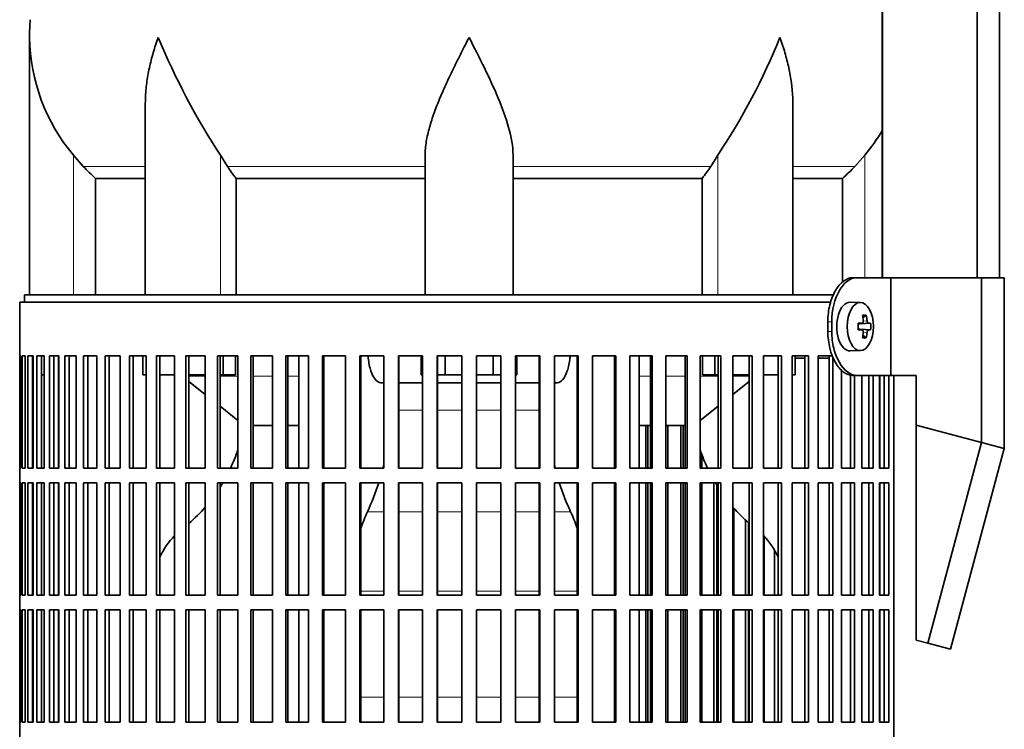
# Model space of a CAD drawing. Header units: millimetres. Extents: x 160 to 756, y -850 to 1272.
# Tile 8 of 15: x 164 to 366, y 231 to 376. Entities that reach past the tile are written whole.
import ezdxf

# ---------------------------------------------------------------- set-up
doc = ezdxf.new("R2010")
doc.units = ezdxf.units.MM
for name, color, linetype in [('LOW_134-3', 7, 'Continuous'), ('M5X8_UNI7687', 7, 'Continuous'), ('VSI134_DIFFUSORE', 7, 'Continuous'), ('VSI134_FILTRO_A', 7, 'Continuous'), ('VSI134_FILTRO_B', 7, 'Continuous'), ('VSI134_SUPPORTO_', 7, 'Continuous'), ('VSI134_TERMINALE', 7, 'Continuous')]:
    doc.layers.add(name, color=color, linetype=linetype)

# ---------------------------------------------------------------- blocks, each defined once
blk = doc.blocks.new('SE')
at = {"layer": 'LOW_134-3', "color": 7, "linetype": 'Continuous', "lineweight": 35}
for p, q in [((340.92, 774.68), (340.92, 323.18)), ((360.31, 323.18), (360.31, 774.68)), ((364.86, 323.18), (364.86, 774.68)), ((340.85, 454.68), (340.85, 323.18))]:
    blk.add_line(p, q, dxfattribs=at)
at = {"layer": 'M5X8_UNI7687', "color": 7, "linetype": 'Continuous', "lineweight": 35}
for p, q in [((336.43, 318.11), (334.34, 318.18)), ((337.6, 315.52), (336.93, 314.98)), ((335.95, 313.81), (336.75, 313.89)), ((336.75, 312.47), (335.95, 312.56)), ((338.49, 313.88), (336.27, 313.72)), ((338.49, 312.49), (336.27, 312.65)), ((337.6, 310.85), (336.93, 311.39)), ((334.34, 308.18), (336.43, 308.25))]:
    blk.add_line(p, q, dxfattribs=at)
at = {"layer": 'M5X8_UNI7687', "color": 4, "linetype": 'Continuous', "lineweight": 9}
for p, q in [((335.95, 313.81), (336.73, 313.89)), ((336.73, 312.47), (335.95, 312.56)), ((338.05, 313.89), (336.27, 313.72)), ((336.27, 312.65), (338.05, 312.47)), ((336.99, 314.31), (337.78, 314.39)), ((337.78, 311.98), (336.99, 312.05))]:
    blk.add_line(p, q, dxfattribs=at)
at = {"layer": 'M5X8_UNI7687', "color": 7, "linetype": 'Continuous', "lineweight": 35}
blk.add_arc((329.25, 313.18), 9.27, 355.7167, 4.2833, dxfattribs=at)
for centre, major_axis, ratio, start_param, end_param in [((334.29, 313.18), (0, 5), 0.544639, 0, 3.159643), ((330.94, 310.12), (7.92, 4.79), 0.318449, 0.410036, 0.559729), ((329.18, 313.18), (0, 10), 0.788011, 4.833518, 4.948078), ((329.01, 313.18), (0, 10), 0.882948, 4.833518, 4.948078), ((329.1, 313.03), (9.97, 0.73), 0.047468, 0.695348, 0.809907), ((332.61, 313.18), (0, -9.26), 0.361923, 1.49595, 1.645642), ((336.27, 314.22), (-0.975, -0.099), 0.510424, 1.182652, 1.511361), ((336.27, 312.15), (-0.975, 0.099), 0.510424, 4.771824, 5.100533), ((329.1, 313.34), (9.97, -0.73), 0.047468, -0.809907, -0.695348), ((329.1, 313.03), (9.97, 0.73), 0.047468, 0.33853, 0.453089), ((329.1, 313.34), (9.97, -0.73), 0.047468, -0.453089, -0.33853), ((329.18, 313.18), (0, -10), 0.788011, 1.335108, 1.449667), ((330.94, 316.25), (7.92, -4.79), 0.318449, -0.559729, -0.410036), ((329.01, 313.18), (0, -10), 0.882948, 1.335108, 1.449667)]:
    blk.add_ellipse(centre, major_axis=major_axis, ratio=ratio, start_param=start_param, end_param=end_param, dxfattribs=at)
blk.add_ellipse((336.38, 313.18), major_axis=(0, 4.93), ratio=0.544639, dxfattribs=at)
for points in [[(336.73, 313.89), (336.74, 313.89), (336.77, 313.9), (336.8, 313.9), (336.82, 313.92), (336.85, 313.93), (336.88, 313.95), (336.9, 313.98), (336.92, 314.01), (336.94, 314.04), (336.96, 314.08), (336.98, 314.12), (336.99, 314.16), (337, 314.2), (337, 314.25), (337.01, 314.29), (337.01, 314.34), (337.01, 314.37), (337, 314.39)], [(337, 311.98), (337.01, 311.99), (337.01, 312.03), (337.01, 312.07), (337, 312.12), (337, 312.16), (336.99, 312.21), (336.98, 312.25), (336.96, 312.29), (336.94, 312.33), (336.92, 312.36), (336.9, 312.39), (336.88, 312.41), (336.85, 312.43), (336.82, 312.45), (336.8, 312.46), (336.77, 312.47), (336.74, 312.47), (336.73, 312.47)], [(337.78, 314.39), (337.78, 314.37), (337.78, 314.34), (337.79, 314.29), (337.8, 314.25), (337.81, 314.2), (337.83, 314.16), (337.84, 314.12), (337.86, 314.08), (337.88, 314.04), (337.9, 314.01), (337.92, 313.98), (337.94, 313.95), (337.96, 313.93), (337.98, 313.92), (338, 313.9), (338.03, 313.9), (338.04, 313.89), (338.05, 313.89)], [(338.05, 312.47), (338.04, 312.47), (338.03, 312.47), (338, 312.46), (337.98, 312.45), (337.96, 312.43), (337.94, 312.41), (337.92, 312.39), (337.9, 312.36), (337.88, 312.33), (337.86, 312.29), (337.84, 312.25), (337.83, 312.21), (337.81, 312.16), (337.8, 312.12), (337.79, 312.07), (337.78, 312.03), (337.78, 311.99), (337.78, 311.98)]]:
    blk.add_open_spline(points, degree=3, dxfattribs=at)
at = {"layer": 'VSI134_DIFFUSORE', "color": 7, "linetype": 'Continuous', "lineweight": 35}
for p, q in [((166.29, 372.42), (166.29, 319.68)), ((190.01, 359.04), (190.01, 319.68)), ((322.57, 319.68), (322.57, 359.04)), ((177.3, 345.98), (175.29, 348.28)), ((206.8, 345.98), (205.38, 348.28)), ((247.29, 319.68), (247.29, 348.28)), ((265.29, 319.68), (265.29, 348.28)), ((307.2, 348.28), (305.78, 345.98)), ((337.29, 348.28), (335.28, 345.98)), ((179.82, 343.54), (190.01, 343.54)), ((179.82, 319.68), (179.82, 343.54)), ((208.58, 343.54), (247.29, 343.54)), ((208.58, 319.68), (208.58, 343.54)), ((265.29, 343.54), (304, 343.54)), ((304, 343.54), (304, 319.68)), ((322.57, 343.54), (332.76, 343.54)), ((332.76, 343.54), (332.76, 322.32))]:
    blk.add_line(p, q, dxfattribs=at)
at = {"layer": 'VSI134_DIFFUSORE', "color": 4, "linetype": 'Continuous', "lineweight": 9}
for p, q in [((175.29, 319.68), (175.29, 348.28)), ((205.38, 319.68), (205.38, 348.28)), ((307.2, 319.68), (307.2, 348.28)), ((337.29, 323.18), (337.29, 348.28)), ((177.3, 345.98), (190.01, 345.98)), ((206.8, 345.98), (247.29, 345.98)), ((265.29, 345.98), (305.78, 345.98)), ((322.57, 345.98), (335.28, 345.98))]:
    blk.add_line(p, q, dxfattribs=at)
at = {"layer": 'VSI134_DIFFUSORE', "color": 7, "linetype": 'Continuous', "lineweight": 35}
for centre, radius, start, end in [((204.79, 372.41), 38.5, 174.5826, 180.0352), ((204.98, 373.09), 38.7, 181.0159, 219.8906), ((330.99, 429.95), 149.83, 202.585, 213.0327), ((196.07, 422.31), 133.53, 326.3278, 338.0546), ((307.6, 373.09), 38.7, 320.1094, 329.446), ((239.94, 368.22), 39.91, 213.8601, 218.2043), ((272.67, 368.2), 39.88, 321.7938, 326.1418)]:
    blk.add_arc(centre, radius, start, end, dxfattribs=at)
for points, knots in [([(192.65, 372.41), (192.56, 372.15), (192.46, 371.89), (192.28, 371.36), (192.2, 371.1), (191.94, 370.32), (191.78, 369.8), (191.32, 368.24), (191.06, 367.21), (190.61, 365.13), (190.42, 364.09), (190.15, 362.04), (190.07, 361.02), (190.02, 359.68), (190.01, 359.36), (190.01, 359.03)], [0, 0, 0, 0, 0.03125, 0.03125, 0.0625, 0.0625, 0.125, 0.125, 0.25, 0.25, 0.375, 0.375, 0.5, 0.5, 0.5400162, 0.5400162, 0.5400162, 0.5400162]), ([(256.29, 372.41), (256.16, 372.15), (256.02, 371.89), (255.76, 371.36), (255.63, 371.1), (255.23, 370.32), (254.96, 369.8), (254.18, 368.24), (253.66, 367.21), (252.65, 365.13), (252.15, 364.09), (251.21, 362.04), (250.75, 361.02), (249.91, 358.99), (249.51, 357.98), (248.97, 356.48), (248.8, 355.98), (248.48, 354.98), (248.33, 354.48), (247.91, 353), (247.69, 352.03), (247.38, 350.13), (247.29, 349.19), (247.29, 348.28)], [0, 0, 0, 0, 0.03125, 0.03125, 0.0625, 0.0625, 0.125, 0.125, 0.25, 0.25, 0.375, 0.375, 0.5, 0.5, 0.625, 0.625, 0.6875, 0.6875, 0.75, 0.75, 0.875, 0.875, 1, 1, 1, 1]), ([(265.29, 348.28), (265.29, 350.11), (264.94, 352.01), (263.84, 355.96), (263.1, 357.97), (260.56, 364.05), (258.4, 368.26), (256.29, 372.41)], [0, 0, 0, 0, 0.25, 0.25, 0.5, 0.5, 1, 1, 1, 1]), ([(322.57, 359.03), (322.57, 359.37), (322.56, 359.71), (322.47, 362.1), (322.19, 364.14), (321.52, 367.22), (321.25, 368.25), (320.8, 369.8), (320.64, 370.32), (320.38, 371.1), (320.25, 371.49), (320.12, 371.89), (320.02, 372.15), (319.98, 372.28), (319.93, 372.41)], [0.4588627, 0.4588627, 0.4588627, 0.4588627, 0.5, 0.5, 0.75, 0.75, 0.875, 0.875, 0.9375, 0.9375, 0.96875, 0.984375, 0.984375, 1, 1, 1, 1])]:
    blk.add_open_spline(points, degree=3, knots=knots, dxfattribs=at)
for points in [[(179.82, 343.54), (178.95, 344.32), (178.11, 345.14), (177.3, 345.98)], [(335.28, 345.98), (334.47, 345.14), (333.63, 344.32), (332.76, 343.54)]]:
    blk.add_open_spline(points, degree=3, dxfattribs=at)
at = {"layer": 'VSI134_FILTRO_A', "color": 7, "linetype": 'Continuous', "lineweight": 35}
for p, q in [((330.33, 318.18), (164.29, 318.18)), ((164.29, 318.18), (164.29, 117.18)), ((164.3, 307.18), (164.3, 284.18)), ((164.52, 307.18), (164.3, 307.18)), ((164.52, 307.18), (164.52, 284.18)), ((164.78, 307.18), (164.78, 284.18)), ((165.44, 307.18), (164.78, 307.18)), ((165.44, 307.18), (165.44, 284.18)), ((165.96, 307.18), (165.96, 284.18)), ((167.04, 307.18), (165.96, 307.18)), ((166.94, 307.18), (166.94, 284.18)), ((167.04, 307.18), (167.04, 284.18)), ((167.83, 307.18), (167.83, 284.18)), ((169.33, 307.18), (167.83, 307.18)), ((168.78, 307.18), (168.78, 284.18)), ((169.33, 307.18), (169.33, 284.18)), ((170.37, 307.18), (170.37, 284.18)), ((172.28, 307.18), (170.37, 307.18)), ((171.29, 307.18), (171.29, 284.18)), ((172.28, 307.18), (172.28, 284.18)), ((173.56, 307.18), (173.56, 284.18)), ((175.87, 307.18), (173.56, 307.18)), ((174.45, 307.18), (174.45, 284.18)), ((175.87, 307.18), (175.87, 284.18)), ((177.38, 307.18), (177.38, 284.18)), ((180.07, 307.18), (177.38, 307.18)), ((178.23, 307.18), (178.23, 284.18)), ((180.07, 307.18), (180.07, 284.18)), ((181.81, 307.18), (181.81, 284.18)), ((184.85, 307.18), (181.81, 307.18)), ((182.6, 307.18), (182.6, 284.18)), ((184.85, 307.18), (184.85, 284.18)), ((186.8, 307.18), (186.8, 284.18)), ((190.17, 307.18), (186.8, 307.18)), ((187.53, 307.18), (187.53, 284.18)), ((190.17, 307.18), (190.17, 284.18)), ((196, 307.18), (192.32, 307.18)), ((192.32, 307.18), (192.32, 284.18)), ((192.99, 307.18), (192.99, 284.18)), ((196, 307.18), (196, 284.18)), ((202.29, 307.18), (198.32, 307.18)), ((198.32, 307.18), (198.32, 284.18)), ((198.93, 307.18), (198.93, 284.18)), ((202.29, 307.18), (202.29, 284.18)), ((208.98, 307.18), (204.77, 307.18)), ((204.77, 307.18), (204.77, 284.18)), ((205.31, 307.18), (205.31, 284.18)), ((208.98, 307.18), (208.98, 284.18)), ((216.04, 307.18), (211.61, 307.18)), ((211.61, 307.18), (211.61, 284.18)), ((212.07, 307.18), (212.07, 284.18)), ((216.04, 307.18), (216.04, 284.18)), ((223.41, 307.18), (218.79, 307.18)), ((218.79, 307.18), (218.79, 284.18)), ((219.17, 307.18), (219.17, 284.18)), ((223.41, 307.18), (223.41, 284.18)), ((231.02, 307.18), (226.25, 307.18)), ((226.25, 307.18), (226.25, 284.18)), ((226.55, 307.18), (226.55, 284.18)), ((231.02, 307.18), (231.02, 284.18)), ((238.83, 307.18), (233.94, 307.18)), ((233.94, 307.18), (233.94, 284.18)), ((234.16, 307.18), (234.16, 284.18)), ((238.83, 307.18), (238.83, 284.18)), ((246.76, 307.18), (241.81, 307.18)), ((241.81, 307.18), (241.81, 284.18)), ((241.94, 307.18), (241.94, 284.18)), ((246.76, 307.18), (246.76, 284.18)), ((254.78, 307.18), (249.78, 307.18)), ((249.78, 307.18), (249.78, 284.18)), ((249.82, 307.18), (249.82, 284.18)), ((254.78, 307.18), (254.78, 284.18)), ((262.8, 307.18), (257.8, 307.18)), ((257.8, 307.18), (257.8, 284.18)), ((262.76, 307.18), (262.76, 284.18)), ((262.8, 307.18), (262.8, 284.18)), ((270.77, 307.18), (265.82, 307.18)), ((265.82, 307.18), (265.82, 284.18)), ((270.64, 307.18), (270.64, 284.18)), ((270.77, 307.18), (270.77, 284.18)), ((278.64, 307.18), (273.75, 307.18)), ((273.75, 307.18), (273.75, 284.18)), ((278.42, 307.18), (278.42, 284.18)), ((278.64, 307.18), (278.64, 284.18)), ((286.33, 307.18), (281.56, 307.18)), ((281.56, 307.18), (281.56, 284.18)), ((286.03, 307.18), (286.03, 284.18)), ((286.33, 307.18), (286.33, 284.18)), ((293.79, 307.18), (289.17, 307.18)), ((289.17, 307.18), (289.17, 284.18)), ((293.41, 307.18), (293.41, 284.18)), ((293.79, 307.18), (293.79, 284.18)), ((300.97, 307.18), (296.54, 307.18)), ((296.54, 307.18), (296.54, 284.18)), ((300.51, 307.18), (300.51, 284.18)), ((300.97, 307.18), (300.97, 284.18)), ((307.81, 307.18), (303.59, 307.18)), ((303.59, 307.18), (303.59, 284.18)), ((307.27, 307.18), (307.27, 284.18)), ((307.81, 307.18), (307.81, 284.18)), ((314.26, 307.18), (310.29, 307.18)), ((310.29, 307.18), (310.29, 284.18)), ((313.65, 307.18), (313.65, 284.18)), ((314.26, 307.18), (314.26, 284.18)), ((320.26, 307.18), (316.58, 307.18)), ((316.58, 307.18), (316.58, 284.18)), ((319.59, 307.18), (319.59, 284.18)), ((320.26, 307.18), (320.26, 284.18)), ((325.78, 307.18), (322.41, 307.18)), ((322.41, 307.18), (322.41, 284.18)), ((325.05, 307.18), (325.05, 284.18)), ((325.78, 307.18), (325.78, 284.18)), ((330.77, 307.18), (327.73, 307.18)), ((327.73, 307.18), (327.73, 284.18)), ((329.98, 307.18), (329.98, 284.18)), ((330.77, 306.92), (330.77, 284.18)), ((332.51, 304.25), (332.51, 284.18)), ((334.35, 303.25), (334.35, 284.18)), ((335.2, 303.18), (335.2, 284.18)), ((336.71, 303.18), (336.71, 284.18)), ((338.13, 303.18), (338.13, 284.18)), ((339.02, 303.18), (339.02, 284.18)), ((340.3, 303.18), (340.3, 284.18)), ((341.29, 303.18), (341.29, 284.18)), ((342.21, 303.18), (342.21, 284.18)), ((343.28, 303.18), (343.28, 125.96)), ((164.52, 284.18), (164.3, 284.18)), ((165.44, 284.18), (164.78, 284.18)), ((167.04, 284.18), (165.96, 284.18)), ((169.33, 284.18), (167.83, 284.18)), ((172.28, 284.18), (170.37, 284.18)), ((175.87, 284.18), (173.56, 284.18)), ((180.07, 284.18), (177.38, 284.18)), ((184.85, 284.18), (181.81, 284.18)), ((190.17, 284.18), (186.8, 284.18)), ((196, 284.18), (192.32, 284.18)), ((202.29, 284.18), (198.32, 284.18)), ((208.98, 284.18), (204.77, 284.18)), ((216.04, 284.18), (211.61, 284.18)), ((223.41, 284.18), (218.79, 284.18)), ((231.02, 284.18), (226.25, 284.18)), ((238.83, 284.18), (233.94, 284.18)), ((246.76, 284.18), (241.81, 284.18)), ((254.78, 284.18), (249.78, 284.18)), ((262.8, 284.18), (257.8, 284.18)), ((270.77, 284.18), (265.82, 284.18)), ((278.64, 284.18), (273.75, 284.18)), ((286.33, 284.18), (281.56, 284.18)), ((293.79, 284.18), (289.17, 284.18)), ((300.97, 284.18), (296.54, 284.18)), ((307.81, 284.18), (303.59, 284.18)), ((314.26, 284.18), (310.29, 284.18)), ((320.26, 284.18), (316.58, 284.18)), ((325.78, 284.18), (322.41, 284.18)), ((330.77, 284.18), (327.73, 284.18)), ((335.2, 284.18), (332.51, 284.18)), ((339.02, 284.18), (336.71, 284.18)), ((342.21, 284.18), (340.3, 284.18)), ((164.3, 281.18), (164.3, 258.18)), ((164.52, 281.18), (164.3, 281.18)), ((164.52, 281.18), (164.52, 258.18)), ((164.78, 281.18), (164.78, 258.18)), ((165.44, 281.18), (164.78, 281.18)), ((165.44, 281.18), (165.44, 258.18)), ((165.96, 281.18), (165.96, 258.18)), ((167.04, 281.18), (165.96, 281.18)), ((166.94, 281.18), (166.94, 258.18)), ((167.04, 281.18), (167.04, 258.18)), ((167.83, 281.18), (167.83, 258.18)), ((169.33, 281.18), (167.83, 281.18)), ((168.78, 281.18), (168.78, 258.18)), ((169.33, 281.18), (169.33, 258.18)), ((170.37, 281.18), (170.37, 258.18)), ((172.28, 281.18), (170.37, 281.18)), ((171.29, 281.18), (171.29, 258.18)), ((172.28, 281.18), (172.28, 258.18)), ((173.56, 281.18), (173.56, 258.18)), ((175.87, 281.18), (173.56, 281.18)), ((174.45, 281.18), (174.45, 258.18)), ((175.87, 281.18), (175.87, 258.18)), ((177.38, 281.18), (177.38, 258.18)), ((180.07, 281.18), (177.38, 281.18)), ((178.23, 281.18), (178.23, 258.18)), ((180.07, 281.18), (180.07, 258.18)), ((181.81, 281.18), (181.81, 258.18)), ((184.85, 281.18), (181.81, 281.18)), ((182.6, 281.18), (182.6, 258.18)), ((184.85, 281.18), (184.85, 258.18)), ((186.8, 281.18), (186.8, 258.18)), ((190.17, 281.18), (186.8, 281.18)), ((187.53, 281.18), (187.53, 258.18)), ((190.17, 281.18), (190.17, 258.18)), ((196, 281.18), (192.32, 281.18)), ((192.32, 281.18), (192.32, 258.18)), ((192.99, 281.18), (192.99, 258.18)), ((196, 281.18), (196, 258.18)), ((202.29, 281.18), (198.32, 281.18)), ((198.32, 281.18), (198.32, 258.18)), ((198.93, 281.18), (198.93, 258.18)), ((202.29, 281.18), (202.29, 258.18)), ((208.98, 281.18), (204.77, 281.18)), ((204.77, 281.18), (204.77, 258.18)), ((205.31, 281.18), (205.31, 258.18)), ((208.98, 281.18), (208.98, 258.18)), ((216.04, 281.18), (211.61, 281.18)), ((211.61, 281.18), (211.61, 258.18)), ((212.07, 281.18), (212.07, 258.18)), ((216.04, 281.18), (216.04, 258.18)), ((223.41, 281.18), (218.79, 281.18)), ((218.79, 281.18), (218.79, 258.18)), ((219.17, 281.18), (219.17, 258.18)), ((223.41, 281.18), (223.41, 258.18)), ((231.02, 281.18), (226.25, 281.18)), ((226.25, 281.18), (226.25, 258.18)), ((226.55, 281.18), (226.55, 258.18)), ((231.02, 281.18), (231.02, 258.18)), ((238.83, 281.18), (233.94, 281.18)), ((233.94, 281.18), (233.94, 258.18)), ((234.16, 281.18), (234.16, 258.18)), ((238.83, 281.18), (238.83, 258.18)), ((246.76, 281.18), (241.81, 281.18)), ((241.81, 281.18), (241.81, 258.18)), ((241.94, 281.18), (241.94, 258.18)), ((246.76, 281.18), (246.76, 258.18)), ((254.78, 281.18), (249.78, 281.18)), ((249.78, 281.18), (249.78, 258.18)), ((249.82, 281.18), (249.82, 258.18)), ((254.78, 281.18), (254.78, 258.18)), ((262.8, 281.18), (257.8, 281.18)), ((257.8, 281.18), (257.8, 258.18)), ((262.76, 281.18), (262.76, 258.18)), ((262.8, 281.18), (262.8, 258.18)), ((270.77, 281.18), (265.82, 281.18)), ((265.82, 281.18), (265.82, 258.18)), ((270.64, 281.18), (270.64, 258.18)), ((270.77, 281.18), (270.77, 258.18)), ((278.64, 281.18), (273.75, 281.18)), ((273.75, 281.18), (273.75, 258.18)), ((278.42, 281.18), (278.42, 258.18)), ((278.64, 281.18), (278.64, 258.18)), ((286.33, 281.18), (281.56, 281.18)), ((281.56, 281.18), (281.56, 258.18)), ((286.03, 281.18), (286.03, 258.18)), ((286.33, 281.18), (286.33, 258.18)), ((293.79, 281.18), (289.17, 281.18)), ((289.17, 281.18), (289.17, 258.18)), ((293.41, 281.18), (293.41, 258.18)), ((293.79, 281.18), (293.79, 258.18)), ((300.97, 281.18), (296.54, 281.18)), ((296.54, 281.18), (296.54, 258.18)), ((300.51, 281.18), (300.51, 258.18)), ((300.97, 281.18), (300.97, 258.18)), ((307.81, 281.18), (303.59, 281.18)), ((303.59, 281.18), (303.59, 258.18)), ((307.27, 281.18), (307.27, 258.18)), ((307.81, 281.18), (307.81, 258.18)), ((314.26, 281.18), (310.29, 281.18)), ((310.29, 281.18), (310.29, 258.18)), ((313.65, 281.18), (313.65, 258.18)), ((314.26, 281.18), (314.26, 258.18)), ((320.26, 281.18), (316.58, 281.18)), ((316.58, 281.18), (316.58, 258.18)), ((319.59, 281.18), (319.59, 258.18)), ((320.26, 281.18), (320.26, 258.18)), ((325.78, 281.18), (322.41, 281.18)), ((322.41, 281.18), (322.41, 258.18)), ((325.05, 281.18), (325.05, 258.18)), ((325.78, 281.18), (325.78, 258.18)), ((330.77, 281.18), (327.73, 281.18)), ((327.73, 281.18), (327.73, 258.18)), ((329.98, 281.18), (329.98, 258.18)), ((330.77, 281.18), (330.77, 258.18)), ((335.2, 281.18), (332.51, 281.18)), ((332.51, 281.18), (332.51, 258.18)), ((334.35, 281.18), (334.35, 258.18)), ((335.2, 281.18), (335.2, 258.18)), ((339.02, 281.18), (336.71, 281.18)), ((336.71, 281.18), (336.71, 258.18)), ((338.13, 281.18), (338.13, 258.18)), ((339.02, 281.18), (339.02, 258.18)), ((342.21, 281.18), (340.3, 281.18)), ((340.3, 281.18), (340.3, 258.18)), ((341.29, 281.18), (341.29, 258.18)), ((342.21, 281.18), (342.21, 258.18)), ((164.52, 258.18), (164.3, 258.18)), ((165.44, 258.18), (164.78, 258.18)), ((167.04, 258.18), (165.96, 258.18)), ((169.33, 258.18), (167.83, 258.18)), ((172.28, 258.18), (170.37, 258.18)), ((175.87, 258.18), (173.56, 258.18)), ((180.07, 258.18), (177.38, 258.18)), ((184.85, 258.18), (181.81, 258.18)), ((190.17, 258.18), (186.8, 258.18)), ((196, 258.18), (192.32, 258.18)), ((202.29, 258.18), (198.32, 258.18)), ((208.98, 258.18), (204.77, 258.18)), ((216.04, 258.18), (211.61, 258.18)), ((223.41, 258.18), (218.79, 258.18)), ((231.02, 258.18), (226.25, 258.18)), ((238.83, 258.18), (233.94, 258.18)), ((246.76, 258.18), (241.81, 258.18)), ((254.78, 258.18), (249.78, 258.18)), ((262.8, 258.18), (257.8, 258.18)), ((270.77, 258.18), (265.82, 258.18)), ((278.64, 258.18), (273.75, 258.18)), ((286.33, 258.18), (281.56, 258.18)), ((293.79, 258.18), (289.17, 258.18)), ((300.97, 258.18), (296.54, 258.18)), ((307.81, 258.18), (303.59, 258.18)), ((314.26, 258.18), (310.29, 258.18)), ((320.26, 258.18), (316.58, 258.18)), ((325.78, 258.18), (322.41, 258.18)), ((330.77, 258.18), (327.73, 258.18)), ((335.2, 258.18), (332.51, 258.18)), ((339.02, 258.18), (336.71, 258.18)), ((342.21, 258.18), (340.3, 258.18)), ((164.3, 255.18), (164.3, 232.18)), ((164.52, 255.18), (164.3, 255.18)), ((164.52, 255.18), (164.52, 232.18)), ((164.78, 255.18), (164.78, 232.18)), ((165.44, 255.18), (164.78, 255.18)), ((165.44, 255.18), (165.44, 232.18)), ((165.96, 255.18), (165.96, 232.18)), ((167.04, 255.18), (165.96, 255.18)), ((166.94, 255.18), (166.94, 232.18)), ((167.04, 255.18), (167.04, 232.18)), ((167.83, 255.18), (167.83, 232.18)), ((169.33, 255.18), (167.83, 255.18)), ((168.78, 255.18), (168.78, 232.18)), ((169.33, 255.18), (169.33, 232.18)), ((170.37, 255.18), (170.37, 232.18)), ((172.28, 255.18), (170.37, 255.18)), ((171.29, 255.18), (171.29, 232.18)), ((172.28, 255.18), (172.28, 232.18)), ((173.56, 255.18), (173.56, 232.18)), ((175.87, 255.18), (173.56, 255.18)), ((174.45, 255.18), (174.45, 232.18)), ((175.87, 255.18), (175.87, 232.18)), ((177.38, 255.18), (177.38, 232.18)), ((180.07, 255.18), (177.38, 255.18)), ((178.23, 255.18), (178.23, 232.18)), ((180.07, 255.18), (180.07, 232.18)), ((181.81, 255.18), (181.81, 232.18)), ((184.85, 255.18), (181.81, 255.18)), ((182.6, 255.18), (182.6, 232.18)), ((184.85, 255.18), (184.85, 232.18)), ((186.8, 255.18), (186.8, 232.18)), ((190.17, 255.18), (186.8, 255.18)), ((187.53, 255.18), (187.53, 232.18)), ((190.17, 255.18), (190.17, 232.18)), ((196, 255.18), (192.32, 255.18)), ((192.32, 255.18), (192.32, 232.18)), ((192.99, 255.18), (192.99, 232.18)), ((196, 255.18), (196, 232.18)), ((202.29, 255.18), (198.32, 255.18)), ((198.32, 255.18), (198.32, 232.18)), ((198.93, 255.18), (198.93, 232.18)), ((202.29, 255.18), (202.29, 232.18)), ((208.98, 255.18), (204.77, 255.18)), ((204.77, 255.18), (204.77, 232.18)), ((205.31, 255.18), (205.31, 232.18)), ((208.98, 255.18), (208.98, 232.18)), ((216.04, 255.18), (211.61, 255.18)), ((211.61, 255.18), (211.61, 232.18)), ((212.07, 255.18), (212.07, 232.18)), ((216.04, 255.18), (216.04, 232.18)), ((223.41, 255.18), (218.79, 255.18)), ((218.79, 255.18), (218.79, 232.18)), ((219.17, 255.18), (219.17, 232.18)), ((223.41, 255.18), (223.41, 232.18)), ((231.02, 255.18), (226.25, 255.18)), ((226.25, 255.18), (226.25, 232.18)), ((226.55, 255.18), (226.55, 232.18)), ((231.02, 255.18), (231.02, 232.18)), ((238.83, 255.18), (233.94, 255.18)), ((233.94, 255.18), (233.94, 232.18)), ((234.16, 255.18), (234.16, 232.18)), ((238.83, 255.18), (238.83, 232.18)), ((246.76, 255.18), (241.81, 255.18)), ((241.81, 255.18), (241.81, 232.18)), ((241.94, 255.18), (241.94, 232.18)), ((246.76, 255.18), (246.76, 232.18)), ((254.78, 255.18), (249.78, 255.18)), ((249.78, 255.18), (249.78, 232.18)), ((249.82, 255.18), (249.82, 232.18)), ((254.78, 255.18), (254.78, 232.18)), ((262.8, 255.18), (257.8, 255.18)), ((257.8, 255.18), (257.8, 232.18)), ((262.76, 255.18), (262.76, 232.18)), ((262.8, 255.18), (262.8, 232.18)), ((270.77, 255.18), (265.82, 255.18)), ((265.82, 255.18), (265.82, 232.18)), ((270.64, 255.18), (270.64, 232.18)), ((270.77, 255.18), (270.77, 232.18)), ((278.64, 255.18), (273.75, 255.18)), ((273.75, 255.18), (273.75, 232.18)), ((278.42, 255.18), (278.42, 232.18)), ((278.64, 255.18), (278.64, 232.18)), ((286.33, 255.18), (281.56, 255.18)), ((281.56, 255.18), (281.56, 232.18)), ((286.03, 255.18), (286.03, 232.18)), ((286.33, 255.18), (286.33, 232.18)), ((293.79, 255.18), (289.17, 255.18)), ((289.17, 255.18), (289.17, 232.18)), ((293.41, 255.18), (293.41, 232.18)), ((293.79, 255.18), (293.79, 232.18)), ((300.97, 255.18), (296.54, 255.18)), ((296.54, 255.18), (296.54, 232.18)), ((300.51, 255.18), (300.51, 232.18)), ((300.97, 255.18), (300.97, 232.18)), ((307.81, 255.18), (303.59, 255.18)), ((303.59, 255.18), (303.59, 232.18)), ((307.27, 255.18), (307.27, 232.18)), ((307.81, 255.18), (307.81, 232.18)), ((314.26, 255.18), (310.29, 255.18)), ((310.29, 255.18), (310.29, 232.18)), ((313.65, 255.18), (313.65, 232.18)), ((314.26, 255.18), (314.26, 232.18)), ((320.26, 255.18), (316.58, 255.18)), ((316.58, 255.18), (316.58, 232.18)), ((319.59, 255.18), (319.59, 232.18)), ((320.26, 255.18), (320.26, 232.18)), ((325.78, 255.18), (322.41, 255.18)), ((322.41, 255.18), (322.41, 232.18)), ((325.05, 255.18), (325.05, 232.18)), ((325.78, 255.18), (325.78, 232.18)), ((330.77, 255.18), (327.73, 255.18)), ((327.73, 255.18), (327.73, 232.18)), ((329.98, 255.18), (329.98, 232.18)), ((330.77, 255.18), (330.77, 232.18)), ((335.2, 255.18), (332.51, 255.18)), ((332.51, 255.18), (332.51, 232.18)), ((334.35, 255.18), (334.35, 232.18)), ((335.2, 255.18), (335.2, 232.18)), ((339.02, 255.18), (336.71, 255.18)), ((336.71, 255.18), (336.71, 232.18)), ((338.13, 255.18), (338.13, 232.18)), ((339.02, 255.18), (339.02, 232.18)), ((342.21, 255.18), (340.3, 255.18)), ((340.3, 255.18), (340.3, 232.18)), ((341.29, 255.18), (341.29, 232.18)), ((342.21, 255.18), (342.21, 232.18)), ((164.52, 232.18), (164.3, 232.18)), ((165.44, 232.18), (164.78, 232.18)), ((167.04, 232.18), (165.96, 232.18)), ((169.33, 232.18), (167.83, 232.18)), ((172.28, 232.18), (170.37, 232.18)), ((175.87, 232.18), (173.56, 232.18)), ((180.07, 232.18), (177.38, 232.18)), ((184.85, 232.18), (181.81, 232.18)), ((190.17, 232.18), (186.8, 232.18)), ((196, 232.18), (192.32, 232.18)), ((202.29, 232.18), (198.32, 232.18)), ((208.98, 232.18), (204.77, 232.18)), ((216.04, 232.18), (211.61, 232.18)), ((223.41, 232.18), (218.79, 232.18)), ((231.02, 232.18), (226.25, 232.18)), ((238.83, 232.18), (233.94, 232.18)), ((246.76, 232.18), (241.81, 232.18)), ((254.78, 232.18), (249.78, 232.18)), ((262.8, 232.18), (257.8, 232.18)), ((270.77, 232.18), (265.82, 232.18)), ((278.64, 232.18), (273.75, 232.18)), ((286.33, 232.18), (281.56, 232.18)), ((293.79, 232.18), (289.17, 232.18)), ((300.97, 232.18), (296.54, 232.18)), ((307.81, 232.18), (303.59, 232.18)), ((314.26, 232.18), (310.29, 232.18)), ((320.26, 232.18), (316.58, 232.18)), ((325.78, 232.18), (322.41, 232.18)), ((330.77, 232.18), (327.73, 232.18)), ((335.2, 232.18), (332.51, 232.18)), ((339.02, 232.18), (336.71, 232.18)), ((342.21, 232.18), (340.3, 232.18))]:
    blk.add_line(p, q, dxfattribs=at)
at = {"layer": 'VSI134_FILTRO_B', "color": 7, "linetype": 'Continuous', "lineweight": 35}
for p, q in [((292.47, 292.89), (292.47, 284.18)), ((292.89, 292.89), (292.89, 284.18)), ((297, 292.89), (297, 284.18)), ((299.61, 292.89), (299.61, 284.18)), ((300.11, 292.89), (300.11, 284.18)), ((303.94, 286.97), (303.94, 284.18)), ((292.47, 281.18), (292.47, 258.18)), ((292.89, 281.18), (292.89, 258.18)), ((297, 281.18), (297, 258.18)), ((299.61, 281.18), (299.61, 258.18)), ((300.11, 281.18), (300.11, 258.18)), ((303.94, 281.18), (303.94, 258.18)), ((306.42, 281.18), (306.42, 258.18)), ((306.99, 280.72), (306.99, 258.18)), ((310.51, 275.96), (310.51, 258.18)), ((312.85, 273.57), (312.85, 258.18)), ((313.49, 272.99), (313.49, 258.18)), ((316.68, 270.25), (316.68, 258.18)), ((318.84, 267.38), (318.84, 258.18)), ((319.55, 266), (319.55, 258.18)), ((292.47, 255.18), (292.47, 232.18)), ((292.89, 255.18), (292.89, 232.18)), ((297, 255.18), (297, 232.18)), ((299.61, 255.18), (299.61, 232.18)), ((300.11, 255.18), (300.11, 232.18)), ((303.94, 255.18), (303.94, 232.18)), ((306.42, 255.18), (306.42, 232.18)), ((306.99, 255.18), (306.99, 232.18)), ((310.51, 255.18), (310.51, 232.18)), ((312.85, 255.18), (312.85, 232.18)), ((313.49, 255.18), (313.49, 232.18)), ((316.68, 255.18), (316.68, 232.18)), ((318.84, 255.18), (318.84, 232.18)), ((319.55, 255.18), (319.55, 232.18))]:
    blk.add_line(p, q, dxfattribs=at)
at = {"layer": 'VSI134_SUPPORTO_', "color": 7, "linetype": 'Continuous', "lineweight": 35}
for p, q in [((330.94, 319.68), (165.29, 319.68)), ((165.29, 319.68), (165.29, 318.18)), ((172.22, 284.18), (172.22, 307.18)), ((189.53, 303.28), (189.53, 307.18)), ((205.95, 303.28), (205.95, 307.18)), ((208.49, 303.28), (208.49, 307.18)), ((221.47, 307.18), (221.47, 284.18)), ((246.47, 303.28), (246.47, 307.18)), ((251.38, 303.28), (251.38, 307.18)), ((261.2, 303.28), (261.2, 307.18)), ((266.1, 303.28), (266.1, 307.18)), ((291.11, 307.18), (291.11, 284.18)), ((304.08, 303.28), (304.08, 307.18)), ((306.63, 303.28), (306.63, 307.18)), ((323.05, 303.28), (323.05, 307.18)), ((325.05, 306.68), (323.05, 306.68)), ((329.98, 306.68), (327.73, 306.68)), ((167.04, 303.28), (166.94, 303.28)), ((169.33, 303.28), (168.78, 303.28)), ((190.17, 303.28), (189.53, 303.28)), ((196, 303.28), (192.99, 303.28)), ((202.29, 303.28), (198.93, 303.28)), ((205.95, 303.28), (205.31, 303.28)), ((208.49, 303.28), (205.95, 303.28)), ((246.76, 303.28), (246.47, 303.28)), ((251.38, 303.28), (249.82, 303.28)), ((254.78, 303.28), (251.38, 303.28)), ((261.2, 303.28), (257.8, 303.28)), ((262.76, 303.28), (261.2, 303.28)), ((266.1, 303.28), (265.82, 303.28)), ((306.63, 303.28), (304.08, 303.28)), ((307.27, 303.28), (306.63, 303.28)), ((313.65, 303.28), (310.29, 303.28)), ((319.59, 303.28), (316.58, 303.28)), ((323.05, 303.28), (322.41, 303.28)), ((340.36, 284.18), (340.36, 303.18)), ((198.93, 301.9), (202.29, 299.25)), ((238.83, 301.68), (238.22, 301.68)), ((246.76, 301.68), (241.94, 301.68)), ((254.78, 301.68), (249.82, 301.68)), ((262.76, 301.68), (257.8, 301.68)), ((270.64, 301.68), (265.82, 301.68)), ((274.36, 301.68), (273.75, 301.68)), ((310.29, 299.25), (313.65, 301.9)), ((205.31, 296.86), (208.98, 293.95)), ((303.59, 293.95), (307.27, 296.86)), ((212.07, 292.89), (216.04, 292.89)), ((219.17, 292.89), (221.47, 292.89)), ((291.11, 292.89), (293.41, 292.89)), ((296.54, 292.89), (300.51, 292.89)), ((172.22, 258.18), (172.22, 281.18)), ((221.47, 281.18), (221.47, 258.18)), ((291.11, 281.18), (291.11, 258.18)), ((340.36, 258.18), (340.36, 281.18)), ((172.22, 232.18), (172.22, 255.18)), ((221.47, 255.18), (221.47, 232.18)), ((291.11, 255.18), (291.11, 232.18)), ((340.36, 232.18), (340.36, 255.18))]:
    blk.add_line(p, q, dxfattribs=at)
at = {"layer": 'VSI134_SUPPORTO_', "color": 4, "linetype": 'Continuous', "lineweight": 9}
for p, q in [((202.29, 303.03), (198.93, 303.03)), ((208.98, 303.03), (205.31, 303.03)), ((216.04, 303.03), (212.07, 303.03)), ((221.47, 303.03), (219.17, 303.03)), ((293.41, 303.03), (291.11, 303.03)), ((300.51, 303.03), (296.54, 303.03)), ((307.27, 303.03), (303.59, 303.03)), ((313.65, 303.03), (310.29, 303.03)), ((241.94, 296.08), (246.76, 296.08)), ((249.82, 296.08), (254.78, 296.08)), ((257.8, 296.08), (262.76, 296.08)), ((265.82, 296.08), (270.64, 296.08)), ((235.49, 275.24), (238.83, 275.24)), ((241.94, 275.24), (246.76, 275.24)), ((249.82, 275.24), (254.78, 275.24)), ((257.8, 275.24), (262.76, 275.24)), ((265.82, 275.24), (270.64, 275.24)), ((273.75, 275.24), (277.09, 275.24)), ((234.16, 258.95), (238.83, 258.95)), ((241.94, 258.95), (246.76, 258.95)), ((249.82, 258.95), (254.78, 258.95)), ((257.8, 258.95), (262.76, 258.95)), ((265.82, 258.95), (270.64, 258.95)), ((273.75, 258.95), (278.42, 258.95)), ((234.16, 237.3), (238.83, 237.3)), ((241.94, 237.3), (246.76, 237.3)), ((249.82, 237.3), (254.78, 237.3)), ((257.8, 237.3), (262.76, 237.3)), ((265.82, 237.3), (270.64, 237.3)), ((273.75, 237.3), (278.42, 237.3))]:
    blk.add_line(p, q, dxfattribs=at)
at = {"layer": 'VSI134_SUPPORTO_', "color": 7, "linetype": 'Continuous', "lineweight": 35}
for centre, radius, start, end in [((189.04, 296.81), 51.21, 345.7276, 346.5315), ((323.56, 296.81), 51.24, 193.4782, 194.277), ((189.04, 296.81), 51.21, 335.1004, 342.2404), ((323.56, 296.81), 51.24, 197.7563, 204.8944), ((268.86, 260.18), 36.61, 155.6995, 161.152), ((243.73, 260.18), 36.6, 18.895, 24.3032)]:
    blk.add_arc(centre, radius, start, end, dxfattribs=at)
for centre, major_axis, start_param, end_param in [((178.68, 300.14), (0, -35), 1.097453, 1.214155), ((333.9, 300.14), (0, -35), 5.06903, 5.185732), ((178.68, 300.14), (0, -35), 0.967176, 0.998482), ((333.9, 300.14), (0, -35), -0.998482, -0.967176), ((178.68, 300.14), (0, -35), 0.676569, 0.818266), ((333.9, 300.14), (0, -35), 5.464919, 5.606617), ((205.48, 259.41), (0, 15), 0.752814, 1.121918), ((307.1, 259.41), (0, -15), 2.019675, 2.388779)]:
    blk.add_ellipse(centre, major_axis=major_axis, ratio=0.92388, start_param=start_param, end_param=end_param, dxfattribs=at)
for points, knots in [([(235.6, 307.18), (235.61, 307.02), (235.62, 306.86), (235.75, 305.75), (235.94, 304.85), (236.44, 303.34), (236.76, 302.73), (237.45, 301.9), (237.83, 301.68), (238.22, 301.68)], [0.2091858, 0.2091858, 0.2091858, 0.2091858, 0.25, 0.25, 0.5, 0.5, 0.75, 0.75, 1, 1, 1, 1]), ([(274.36, 301.68), (274.75, 301.68), (275.13, 301.9), (275.82, 302.73), (276.14, 303.34), (276.64, 304.85), (276.83, 305.75), (276.96, 306.87), (276.97, 307.02), (276.98, 307.18)], [0, 0, 0, 0, 0.25, 0.25, 0.5, 0.5, 0.75, 0.75, 0.7906554, 0.7906554, 0.7906554, 0.7906554]), ([(238.83, 301.52), (238.8, 301.54), (238.77, 301.56), (238.61, 301.65), (238.48, 301.68), (238.34, 301.68)], [0.8474962, 0.8474962, 0.8474962, 0.8474962, 0.875, 0.875, 1, 1, 1, 1]), ([(273.75, 301.52), (273.78, 301.54), (273.81, 301.56), (273.97, 301.65), (274.1, 301.68), (274.24, 301.68)], [0.8474962, 0.8474962, 0.8474962, 0.8474962, 0.875, 0.875, 1, 1, 1, 1])]:
    blk.add_open_spline(points, degree=3, knots=knots, dxfattribs=at)
at = {"layer": 'VSI134_TERMINALE', "color": 7, "linetype": 'Continuous', "lineweight": 35}
for p, q in [((334.81, 323.18), (335.61, 323.18)), ((335.61, 323.18), (342.62, 323.18)), ((342.62, 323.18), (361.19, 323.18)), ((342.62, 303.18), (342.62, 323.18)), ((361.19, 323.18), (365.87, 323.18)), ((361.19, 323.18), (361.19, 289.44)), ((365.87, 288.18), (365.87, 323.18)), ((329.74, 314.18), (329.74, 312.18)), ((330.54, 314.18), (330.54, 312.18)), ((335.61, 303.18), (334.81, 303.18)), ((335.61, 303.18), (342.62, 303.18)), ((342.62, 303.18), (347.85, 303.18)), ((347.85, 293.01), (347.85, 303.18)), ((347.85, 248.97), (347.85, 293.01)), ((347.85, 293.01), (361.19, 289.44)), ((350.18, 248.35), (361.19, 289.44)), ((361.19, 289.44), (365.87, 288.18)), ((354.86, 247.09), (365.87, 288.18)), ((347.85, 248.97), (350.18, 248.35)), ((354.86, 247.09), (350.18, 248.35))]:
    blk.add_line(p, q, dxfattribs=at)
at = {"layer": 'VSI134_TERMINALE', "color": 4, "linetype": 'Continuous', "lineweight": 9}
for p, q in [((329.74, 314.18), (330.54, 314.18)), ((330.54, 312.18), (329.74, 312.18))]:
    blk.add_line(p, q, dxfattribs=at)
at = {"layer": 'VSI134_TERMINALE', "color": 7, "linetype": 'Continuous', "lineweight": 35}
for points in [[(329.74, 314.18), (329.74, 315.37), (329.88, 316.54), (330.42, 318.72), (330.82, 319.72), (332.26, 322.21), (333.57, 323.18), (334.81, 323.18)], [(335.61, 323.18), (334.99, 323.18), (334.36, 322.95), (333.15, 322.05), (332.58, 321.38), (331.14, 318.9), (330.54, 316.56), (330.54, 314.18)], [(334.81, 303.18), (334.19, 303.18), (333.56, 303.42), (332.35, 304.32), (331.78, 304.98), (330.34, 307.47), (329.74, 309.8), (329.74, 312.18)], [(330.54, 312.18), (330.54, 310.99), (330.68, 309.83), (331.22, 307.65), (331.62, 306.65), (333.06, 304.16), (334.37, 303.18), (335.61, 303.18)]]:
    blk.add_open_spline(points, degree=3, knots=[0, 0, 0, 0, 0.25, 0.25, 0.5, 0.5, 1, 1, 1, 1], dxfattribs=at)

msp = doc.modelspace()

# ---------------------------------------------------------------- block references
msp.add_blockref('SE', (0, 0))

doc.saveas('drawing.dxf')
